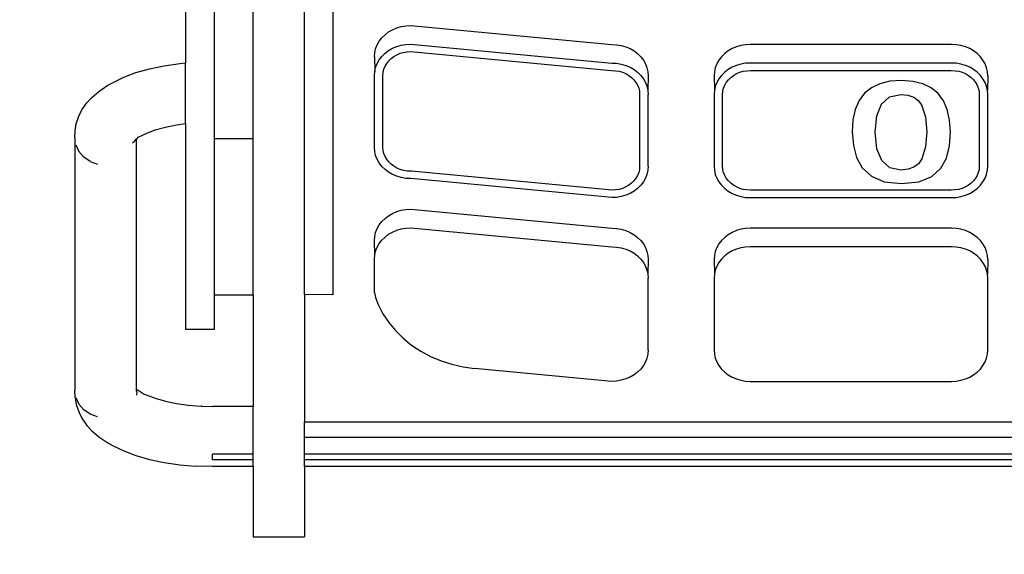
# Model space of a CAD drawing. Header units: millimetres. Extents: x 3351592 to 3400404, y -498420 to -470360.
# Tile 6 of 43: x 3354952 to 3354993, y -482221 to -482200. Entities that reach past the tile are written whole.
import ezdxf

# ---------------------------------------------------------------- set-up
doc = ezdxf.new("R2010")
doc.units = ezdxf.units.MM
doc.header["$LTSCALE"] = 3
doc.header["$MEASUREMENT"] = 0
doc.header["$PDMODE"] = 3
doc.header["$PDSIZE"] = -1
doc.layers.get('0').update_dxf_attribs({"linetype": 'CONTINUOUS'})
doc.layers.get('Defpoints').update_dxf_attribs({"linetype": 'CONTINUOUS'})
doc.layers.add('Civil-Wall-Text', color=7, linetype='CONTINUOUS', lineweight=0)
doc.layers.add('ELECTRICAL', color=7, linetype='CONTINUOUS')
doc.layers.add('Equipment', color=5, linetype='CONTINUOUS')
doc.styles.get("Standard").update_dxf_attribs({"font": 'arial.ttf'})
doc.dimstyles.new('TFS-Dim', dxfattribs={"dimtxt": 78, "dimasz": 20, "dimexe": 25, "dimexo": 25, "dimgap": 5, "dimtad": 0, "dimdec": 0, "dimzin": 0, "dimdsep": 46, "dimtxsty": 'Standard', "dimcen": 0.09, "dimclrd": 251, "dimclre": 251, "dimclrt": 251, "dimadec": 0, "dimazin": 0, "dimtfac": 1, "dimtdec": 0, "dimtofl": 0, "dimtmove": 0, "dimatfit": 3, "dimldrblk": 'DOT', "dimfxl": 0, "dimtolj": 1, "dimtzin": 0, "dimlwd": -1, "dimlwe": -1, "dimarcsym": 0})

# ---------------------------------------------------------------- blocks, each defined once
blk = doc.blocks.new('A$C80eb0365')
at = {"layer": 'Equipment'}
for p, q in [((16.21, 204.452), (17.668, 204.452)), ((16.21, 202.454), (16.21, 204.452)), ((17.668, 202.454), (17.668, 204.452)), ((13.254, 202.25), (13.675, 202.338)), ((13.675, 202.338), (14.121, 202.402)), ((14.121, 202.402), (14.555, 202.439)), ((15.055, 202.454), (14.555, 202.439)), ((16.21, 202.454), (15.055, 202.454)), ((16.21, 202.454), (16.21, 202.259)), ((48.824, 202.454), (17.668, 202.454)), ((17.668, 202.454), (17.668, 202.259)), ((12.519, 202.008), (12.867, 202.139)), ((12.867, 202.139), (13.254, 202.25)), ((16.21, 202.259), (15.055, 202.259)), ((15.055, 202.259), (15.055, 202.095)), ((16.21, 202.095), (15.055, 202.095)), ((16.21, 202.259), (16.21, 202.095)), ((16.21, 202.095), (16.21, 200.742)), ((48.824, 202.259), (17.668, 202.259)), ((17.668, 202.259), (17.668, 202.095)), ((48.824, 202.095), (17.668, 202.095)), ((17.668, 202.095), (17.668, 201.622)), ((11.807, 201.606), (12.07, 201.779)), ((12.07, 201.779), (12.217, 201.859)), ((12.217, 201.859), (12.519, 202.008)), ((11.604, 201.42), (11.807, 201.606)), ((48.824, 201.622), (17.668, 201.622)), ((17.668, 201.622), (17.668, 201.176)), ((11.327, 201.075), (11.472, 201.278)), ((11.472, 201.278), (11.604, 201.42)), ((11.241, 200.895), (11.327, 201.075)), ((11.562, 200.957), (11.381, 200.837)), ((11.774, 201.035), (11.562, 200.957)), ((17.668, 201.176), (48.824, 201.176)), ((17.668, 197.547), (17.668, 201.176)), ((11.132, 200.48), (11.161, 200.681)), ((11.154, 200.483), (11.241, 200.676)), ((11.161, 200.681), (11.241, 200.895)), ((11.241, 200.676), (11.381, 200.837)), ((13.707, 200.588), (14.022, 200.654)), ((14.022, 200.654), (14.356, 200.702)), ((14.356, 200.702), (14.728, 200.734)), ((14.742, 200.734), (14.728, 200.734)), ((14.742, 200.734), (15.055, 200.742)), ((16.21, 200.742), (15.055, 200.742)), ((16.21, 197.553), (16.21, 200.742)), ((11.132, 200.48), (11.124, 200.28)), ((12.898, 200.339), (12.883, 200.419)), ((13.078, 200.376), (12.904, 200.262)), ((13.078, 200.376), (13.156, 200.407)), ((13.156, 200.407), (13.417, 200.505)), ((13.417, 200.505), (13.707, 200.588)), ((11.124, 193.075), (11.124, 200.28)), ((12.878, 200.28), (12.898, 200.339)), ((12.878, 200.249), (12.9, 200.281)), ((12.878, 200.249), (12.878, 200.28)), ((12.878, 200.249), (12.904, 200.262)), ((12.878, 193.118), (12.878, 200.249)), ((26.433, 200.022), (22.52, 199.653)), ((26.568, 200.014), (26.433, 200.022)), ((26.701, 199.991), (26.568, 200.014)), ((26.829, 199.954), (26.701, 199.991)), ((26.95, 199.902), (26.829, 199.954)), ((27.063, 199.837), (26.95, 199.902)), ((27.164, 199.76), (27.063, 199.837)), ((29.647, 199.76), (29.749, 199.837)), ((29.749, 199.837), (29.861, 199.902)), ((29.861, 199.902), (29.983, 199.954)), ((29.983, 199.954), (30.111, 199.991)), ((30.111, 199.991), (30.243, 200.014)), ((30.243, 200.014), (30.378, 200.022)), ((30.378, 200.022), (36.114, 200.022)), ((36.114, 200.022), (36.249, 200.014)), ((36.249, 200.014), (36.381, 199.991)), ((36.381, 199.991), (36.509, 199.954)), ((36.509, 199.954), (36.631, 199.902)), ((36.631, 199.902), (36.743, 199.837)), ((36.743, 199.837), (36.845, 199.76)), ((21.564, 199.436), (21.874, 199.535)), ((21.874, 199.535), (22.194, 199.608)), ((22.194, 199.608), (22.52, 199.653)), ((27.253, 199.672), (27.164, 199.76)), ((27.329, 199.574), (27.253, 199.672)), ((27.388, 199.469), (27.329, 199.574)), ((29.423, 199.469), (29.483, 199.574)), ((29.483, 199.574), (29.558, 199.672)), ((29.558, 199.672), (29.647, 199.76)), ((36.845, 199.76), (36.934, 199.672)), ((36.934, 199.672), (37.009, 199.574)), ((37.009, 199.574), (37.069, 199.469)), ((20.986, 199.159), (21.267, 199.31)), ((21.267, 199.31), (21.564, 199.436)), ((27.432, 199.358), (27.388, 199.469)), ((27.458, 199.243), (27.432, 199.358)), ((27.467, 199.126), (27.458, 199.243)), ((29.344, 199.126), (29.353, 199.243)), ((29.353, 199.243), (29.379, 199.358)), ((29.379, 199.358), (29.423, 199.469)), ((37.069, 199.469), (37.112, 199.358)), ((37.112, 199.358), (37.139, 199.243)), ((37.139, 199.243), (37.148, 199.126)), ((20.481, 198.79), (20.723, 198.986)), ((20.723, 198.986), (20.986, 199.159)), ((27.467, 199.126), (27.467, 197.079)), ((29.344, 197.079), (29.344, 199.126)), ((37.148, 199.126), (37.148, 197.079)), ((20.263, 198.575), (20.481, 198.79)), ((15.101, 198.546), (14.284, 198.546)), ((14.284, 192.663), (14.284, 198.546)), ((15.101, 197.553), (15.101, 198.546)), ((20.071, 198.342), (20.263, 198.575)), ((19.905, 198.094), (20.071, 198.342)), ((19.692, 197.634), (19.769, 197.833)), ((19.769, 197.833), (19.905, 198.094)), ((15.101, 197.553), (16.21, 197.553)), ((15.101, 193.09), (15.101, 197.553)), ((16.21, 197.553), (16.21, 193.09)), ((18.483, 197.554), (17.668, 197.547)), ((18.483, 178.051), (18.483, 197.554)), ((19.664, 197.486), (19.692, 197.634)), ((17.668, 197.547), (17.668, 177.345)), ((19.664, 197.486), (19.664, 196.538)), ((27.458, 196.962), (27.467, 197.079)), ((29.353, 196.962), (29.344, 197.079)), ((37.148, 197.079), (37.139, 196.962)), ((27.329, 196.631), (27.388, 196.736)), ((27.388, 196.736), (27.432, 196.847)), ((27.432, 196.847), (27.458, 196.962)), ((27.467, 196.548), (27.458, 196.962)), ((29.344, 196.548), (29.353, 196.962)), ((29.379, 196.847), (29.353, 196.962)), ((29.423, 196.736), (29.379, 196.847)), ((29.483, 196.631), (29.423, 196.736)), ((37.069, 196.736), (37.009, 196.631)), ((37.112, 196.847), (37.069, 196.736)), ((37.139, 196.962), (37.112, 196.847)), ((37.148, 196.548), (37.139, 196.962)), ((19.664, 196.538), (19.673, 196.421)), ((27.063, 196.368), (27.164, 196.446)), ((27.164, 196.446), (27.253, 196.534)), ((27.253, 196.534), (27.329, 196.631)), ((27.432, 196.316), (27.458, 196.431)), ((27.458, 196.431), (27.467, 196.548)), ((29.353, 196.431), (29.344, 196.548)), ((29.379, 196.316), (29.353, 196.431)), ((29.558, 196.534), (29.483, 196.631)), ((29.647, 196.446), (29.558, 196.534)), ((29.749, 196.368), (29.647, 196.446)), ((36.845, 196.446), (36.743, 196.368)), ((36.934, 196.534), (36.845, 196.446)), ((37.009, 196.631), (36.934, 196.534)), ((37.139, 196.431), (37.112, 196.316)), ((37.148, 196.548), (37.139, 196.431)), ((19.673, 196.421), (19.664, 196.008)), ((19.673, 196.421), (19.699, 196.306)), ((19.699, 196.306), (19.742, 196.196)), ((19.742, 196.196), (19.802, 196.09)), ((20.698, 195.643), (26.433, 196.183)), ((26.433, 196.183), (26.568, 196.191)), ((26.568, 196.191), (26.701, 196.214)), ((26.701, 196.214), (26.829, 196.252)), ((26.829, 196.252), (26.95, 196.303)), ((26.95, 196.303), (27.063, 196.368)), ((27.329, 196.1), (27.388, 196.206)), ((27.388, 196.206), (27.432, 196.316)), ((29.423, 196.206), (29.379, 196.316)), ((29.483, 196.1), (29.423, 196.206)), ((29.861, 196.303), (29.749, 196.368)), ((29.983, 196.252), (29.861, 196.303)), ((30.111, 196.214), (29.983, 196.252)), ((30.243, 196.191), (30.111, 196.214)), ((30.378, 196.183), (30.243, 196.191)), ((36.114, 196.183), (30.378, 196.183)), ((36.249, 196.191), (36.114, 196.183)), ((36.381, 196.214), (36.249, 196.191)), ((36.509, 196.252), (36.381, 196.214)), ((36.631, 196.303), (36.509, 196.252)), ((36.743, 196.368), (36.631, 196.303)), ((37.069, 196.206), (37.009, 196.1)), ((37.112, 196.316), (37.069, 196.206)), ((19.664, 196.008), (19.673, 195.891)), ((19.673, 195.891), (19.699, 195.776)), ((19.802, 196.09), (19.877, 195.993)), ((19.877, 195.993), (19.967, 195.905)), ((19.967, 195.905), (20.068, 195.828)), ((27.063, 195.838), (27.164, 195.915)), ((27.164, 195.915), (27.253, 196.003)), ((27.253, 196.003), (27.329, 196.1)), ((29.558, 196.003), (29.483, 196.1)), ((29.647, 195.915), (29.558, 196.003)), ((29.749, 195.838), (29.647, 195.915)), ((36.845, 195.915), (36.743, 195.838)), ((36.934, 196.003), (36.845, 195.915)), ((37.009, 196.1), (36.934, 196.003)), ((19.699, 195.776), (19.742, 195.665)), ((19.742, 195.665), (19.802, 195.56)), ((20.068, 195.828), (20.181, 195.763)), ((20.181, 195.763), (20.302, 195.711)), ((20.302, 195.711), (20.43, 195.673)), ((20.43, 195.673), (20.563, 195.65)), ((20.563, 195.65), (20.698, 195.643)), ((20.698, 195.112), (26.433, 195.653)), ((26.433, 195.653), (26.568, 195.66)), ((26.568, 195.66), (26.701, 195.683)), ((26.701, 195.683), (26.829, 195.721)), ((26.829, 195.721), (26.95, 195.773)), ((26.95, 195.773), (27.063, 195.838)), ((29.861, 195.773), (29.749, 195.838)), ((29.983, 195.721), (29.861, 195.773)), ((30.111, 195.683), (29.983, 195.721)), ((30.243, 195.66), (30.111, 195.683)), ((30.378, 195.653), (30.243, 195.66)), ((36.114, 195.653), (30.378, 195.653)), ((36.249, 195.66), (36.114, 195.653)), ((36.381, 195.683), (36.249, 195.66)), ((36.509, 195.721), (36.381, 195.683)), ((36.631, 195.773), (36.509, 195.721)), ((36.743, 195.838), (36.631, 195.773)), ((19.802, 195.56), (19.877, 195.462)), ((19.877, 195.462), (19.967, 195.374)), ((19.967, 195.374), (20.068, 195.297)), ((20.068, 195.297), (20.181, 195.232)), ((20.181, 195.232), (20.302, 195.18)), ((20.302, 195.18), (20.43, 195.143)), ((20.43, 195.143), (20.563, 195.12)), ((20.563, 195.12), (20.698, 195.112)), ((26.433, 194.781), (20.698, 194.24)), ((26.568, 194.773), (26.433, 194.781)), ((26.701, 194.75), (26.568, 194.773)), ((26.829, 194.713), (26.701, 194.75)), ((29.983, 194.713), (30.111, 194.75)), ((30.111, 194.75), (30.243, 194.773)), ((30.243, 194.773), (30.378, 194.781)), ((30.378, 194.781), (36.114, 194.781)), ((36.114, 194.781), (36.249, 194.773)), ((36.249, 194.773), (36.381, 194.75)), ((36.381, 194.75), (36.509, 194.713)), ((26.438, 194.569), (20.719, 194.03)), ((26.536, 194.563), (26.438, 194.569)), ((26.638, 194.546), (26.536, 194.563)), ((26.735, 194.517), (26.638, 194.546)), ((26.828, 194.477), (26.735, 194.517)), ((26.914, 194.428), (26.828, 194.477)), ((26.95, 194.661), (26.829, 194.713)), ((27.063, 194.596), (26.95, 194.661)), ((27.164, 194.518), (27.063, 194.596)), ((27.253, 194.43), (27.164, 194.518)), ((29.558, 194.43), (29.647, 194.518)), ((29.647, 194.518), (29.749, 194.596)), ((29.749, 194.596), (29.861, 194.661)), ((29.861, 194.661), (29.983, 194.713)), ((29.983, 194.477), (29.898, 194.428)), ((30.076, 194.517), (29.983, 194.477)), ((30.174, 194.546), (30.076, 194.517)), ((30.275, 194.563), (30.174, 194.546)), ((30.386, 194.57), (30.275, 194.563)), ((36.106, 194.57), (30.386, 194.57)), ((36.217, 194.563), (36.106, 194.57)), ((36.318, 194.546), (36.217, 194.563)), ((36.416, 194.517), (36.318, 194.546)), ((36.508, 194.477), (36.416, 194.517)), ((36.594, 194.428), (36.508, 194.477)), ((36.509, 194.713), (36.631, 194.661)), ((36.631, 194.661), (36.743, 194.596)), ((36.743, 194.596), (36.845, 194.518)), ((36.845, 194.518), (36.934, 194.43)), ((20.43, 194.21), (20.302, 194.172)), ((20.563, 194.232), (20.43, 194.21)), ((20.698, 194.24), (20.563, 194.232)), ((26.991, 194.369), (26.914, 194.428)), ((27.06, 194.302), (26.991, 194.369)), ((27.117, 194.227), (27.06, 194.302)), ((27.163, 194.147), (27.117, 194.227)), ((27.329, 194.333), (27.253, 194.43)), ((27.388, 194.228), (27.329, 194.333)), ((27.432, 194.117), (27.388, 194.228)), ((29.379, 194.117), (29.423, 194.228)), ((29.423, 194.228), (29.483, 194.333)), ((29.483, 194.333), (29.558, 194.43)), ((29.694, 194.227), (29.649, 194.147)), ((29.752, 194.302), (29.694, 194.227)), ((29.82, 194.369), (29.752, 194.302)), ((29.898, 194.428), (29.82, 194.369)), ((33.828, 194.171), (34.197, 194.328)), ((34.197, 194.328), (34.686, 194.38)), ((34.686, 194.38), (35.178, 194.329)), ((35.178, 194.329), (35.549, 194.177)), ((36.672, 194.369), (36.594, 194.428)), ((36.74, 194.302), (36.672, 194.369)), ((36.797, 194.227), (36.74, 194.302)), ((36.843, 194.147), (36.797, 194.227)), ((36.934, 194.43), (37.009, 194.333)), ((37.009, 194.333), (37.069, 194.228)), ((37.069, 194.228), (37.112, 194.117)), ((19.967, 193.978), (19.877, 193.89)), ((20.068, 194.055), (19.967, 193.978)), ((20.181, 194.12), (20.068, 194.055)), ((20.302, 194.172), (20.181, 194.12)), ((20.303, 193.937), (20.217, 193.887)), ((20.396, 193.976), (20.303, 193.937)), ((20.493, 194.005), (20.396, 193.976)), ((20.595, 194.023), (20.493, 194.005)), ((20.719, 194.03), (20.595, 194.023)), ((27.196, 194.062), (27.163, 194.147)), ((27.216, 193.974), (27.196, 194.062)), ((27.223, 193.878), (27.216, 193.974)), ((27.458, 194.002), (27.432, 194.117)), ((27.467, 193.885), (27.458, 194.002)), ((29.344, 193.885), (29.353, 194.002)), ((29.353, 194.002), (29.379, 194.117)), ((29.595, 193.974), (29.588, 193.878)), ((29.616, 194.062), (29.595, 193.974)), ((29.649, 194.147), (29.616, 194.062)), ((33.405, 193.641), (33.568, 193.934)), ((33.568, 193.934), (33.828, 194.171)), ((34.351, 193.928), (34.122, 193.725)), ((34.671, 193.995), (34.351, 193.928)), ((34.875, 193.972), (34.671, 193.995)), ((35.041, 193.911), (34.875, 193.972)), ((35.171, 193.813), (35.041, 193.911)), ((35.549, 194.177), (35.809, 193.944)), ((35.809, 193.944), (35.969, 193.651)), ((36.876, 194.062), (36.843, 194.147)), ((36.896, 193.974), (36.876, 194.062)), ((36.904, 193.878), (36.896, 193.974)), ((37.112, 194.117), (37.139, 194.002)), ((37.139, 194.002), (37.148, 193.885)), ((11.241, 193.465), (11.381, 193.623)), ((11.562, 193.748), (11.381, 193.623)), ((11.562, 193.748), (11.774, 193.829)), ((19.742, 193.687), (19.699, 193.576)), ((19.802, 193.792), (19.742, 193.687)), ((19.877, 193.89), (19.802, 193.792)), ((20.014, 193.687), (19.968, 193.606)), ((20.071, 193.761), (20.014, 193.687)), ((20.139, 193.828), (20.071, 193.761)), ((20.217, 193.887), (20.139, 193.828)), ((27.223, 191.845), (27.223, 193.878)), ((27.467, 193.885), (27.467, 191.838)), ((29.344, 191.838), (29.344, 193.885)), ((29.588, 193.878), (29.588, 191.845)), ((33.316, 193.296), (33.405, 193.641)), ((34.122, 193.725), (33.985, 193.388)), ((35.263, 193.677), (35.171, 193.813)), ((35.373, 193.33), (35.263, 193.677)), ((35.969, 193.651), (36.052, 193.304)), ((36.904, 191.845), (36.904, 193.878)), ((37.148, 193.885), (37.148, 191.838)), ((11.154, 193.277), (11.241, 193.465)), ((19.673, 193.461), (19.664, 193.345)), ((19.664, 193.345), (19.664, 191.297)), ((19.699, 193.576), (19.673, 193.461)), ((19.915, 193.434), (19.908, 193.338)), ((19.935, 193.522), (19.915, 193.434)), ((19.968, 193.606), (19.935, 193.522)), ((33.985, 193.388), (33.939, 192.916)), ((11.124, 193.075), (11.132, 192.875)), ((12.769, 193.217), (12.813, 193.197)), ((12.813, 193.197), (12.854, 193.14)), ((12.854, 193.14), (12.878, 193.118)), ((12.878, 193.118), (12.904, 193.094)), ((12.904, 193.094), (12.93, 193.06)), ((15.101, 193.09), (16.21, 193.09)), ((15.101, 136.974), (15.101, 193.09)), ((16.21, 193.09), (16.21, 136.974)), ((19.908, 193.338), (19.908, 191.304)), ((33.278, 192.904), (33.316, 193.296)), ((35.41, 192.909), (35.373, 193.33)), ((36.052, 193.304), (36.079, 192.91)), ((11.132, 192.875), (11.161, 192.674)), ((12.93, 193.06), (13.156, 192.948)), ((13.156, 192.948), (13.417, 192.85)), ((13.417, 192.85), (13.707, 192.767)), ((33.3, 192.561), (33.278, 192.904)), ((33.939, 192.916), (33.984, 192.448)), ((35.368, 192.478), (35.41, 192.909)), ((36.079, 192.91), (36.057, 192.568)), ((11.161, 192.674), (11.241, 192.461)), ((13.707, 192.767), (14.022, 192.701)), ((14.022, 192.701), (14.284, 192.663)), ((14.284, 192.663), (14.284, 190.939)), ((33.366, 192.263), (33.3, 192.561)), ((36.057, 192.568), (35.992, 192.27)), ((11.241, 192.461), (11.327, 192.28)), ((11.327, 192.28), (11.472, 192.077)), ((33.476, 192.012), (33.366, 192.263)), ((33.984, 192.448), (34.12, 192.112)), ((35.255, 192.136), (35.368, 192.478)), ((35.992, 192.27), (35.883, 192.018)), ((11.472, 192.077), (11.604, 191.935)), ((33.63, 191.806), (33.476, 192.012)), ((34.12, 192.112), (34.346, 191.909)), ((35.034, 191.913), (35.163, 192.006)), ((35.163, 192.006), (35.255, 192.136)), ((35.883, 192.018), (35.731, 191.812)), ((11.604, 191.935), (11.807, 191.75)), ((11.807, 191.75), (12.07, 191.577)), ((27.163, 191.576), (27.196, 191.661)), ((27.196, 191.661), (27.216, 191.748)), ((27.216, 191.748), (27.223, 191.845)), ((27.432, 191.606), (27.458, 191.721)), ((27.458, 191.721), (27.467, 191.838)), ((27.467, 191.307), (27.458, 191.721)), ((29.353, 191.721), (29.344, 191.838)), ((29.344, 191.307), (29.353, 191.721)), ((29.379, 191.606), (29.353, 191.721)), ((29.588, 191.845), (29.595, 191.748)), ((29.595, 191.748), (29.616, 191.661)), ((29.616, 191.661), (29.649, 191.576)), ((33.828, 191.646), (33.63, 191.806)), ((34.346, 191.909), (34.663, 191.839)), ((34.663, 191.839), (34.867, 191.857)), ((34.867, 191.857), (35.034, 191.913)), ((35.731, 191.812), (35.535, 191.651)), ((36.843, 191.576), (36.876, 191.661)), ((36.876, 191.661), (36.896, 191.748)), ((36.896, 191.748), (36.904, 191.845)), ((37.139, 191.721), (37.112, 191.606)), ((37.148, 191.838), (37.139, 191.721)), ((37.148, 191.307), (37.139, 191.721)), ((12.07, 191.577), (12.217, 191.496)), ((12.217, 191.496), (12.519, 191.347)), ((26.991, 191.354), (27.06, 191.421)), ((27.06, 191.421), (27.117, 191.496)), ((27.117, 191.496), (27.163, 191.576)), ((27.253, 191.293), (27.329, 191.39)), ((27.329, 191.39), (27.388, 191.495)), ((27.388, 191.495), (27.432, 191.606)), ((29.423, 191.495), (29.379, 191.606)), ((29.483, 191.39), (29.423, 191.495)), ((29.558, 191.293), (29.483, 191.39)), ((29.649, 191.576), (29.694, 191.496)), ((29.694, 191.496), (29.752, 191.421)), ((29.752, 191.421), (29.82, 191.354)), ((34.07, 191.532), (33.828, 191.646)), ((34.356, 191.463), (34.07, 191.532)), ((34.686, 191.44), (34.356, 191.463)), ((35.012, 191.465), (34.686, 191.44)), ((35.295, 191.535), (35.012, 191.465)), ((35.535, 191.651), (35.295, 191.535)), ((36.672, 191.354), (36.74, 191.421)), ((36.74, 191.421), (36.797, 191.496)), ((36.797, 191.496), (36.843, 191.576)), ((37.009, 191.39), (36.934, 191.293)), ((37.069, 191.495), (37.009, 191.39)), ((37.112, 191.606), (37.069, 191.495)), ((12.519, 191.347), (12.867, 191.216)), ((12.867, 191.216), (13.254, 191.105)), ((13.254, 191.105), (13.675, 191.017)), ((19.664, 191.297), (19.673, 191.18)), ((19.664, 190.766), (19.673, 191.18)), ((19.673, 191.18), (19.699, 191.065)), ((19.908, 191.304), (19.915, 191.208)), ((19.915, 191.208), (19.935, 191.12)), ((19.935, 191.12), (19.968, 191.035)), ((20.693, 190.614), (26.412, 191.153)), ((26.412, 191.153), (26.536, 191.16)), ((26.536, 191.16), (26.638, 191.177)), ((26.638, 191.177), (26.735, 191.206)), ((26.735, 191.206), (26.828, 191.245)), ((26.828, 191.245), (26.914, 191.295)), ((26.914, 191.295), (26.991, 191.354)), ((26.95, 191.062), (27.063, 191.127)), ((27.063, 191.127), (27.164, 191.204)), ((27.164, 191.204), (27.253, 191.293)), ((27.432, 191.075), (27.458, 191.19)), ((27.458, 191.19), (27.467, 191.307)), ((29.353, 191.19), (29.344, 191.307)), ((29.379, 191.075), (29.353, 191.19)), ((29.647, 191.204), (29.558, 191.293)), ((29.749, 191.127), (29.647, 191.204)), ((29.861, 191.062), (29.749, 191.127)), ((29.82, 191.354), (29.898, 191.295)), ((29.898, 191.295), (29.983, 191.245)), ((29.983, 191.245), (30.076, 191.206)), ((30.076, 191.206), (30.174, 191.177)), ((30.174, 191.177), (30.275, 191.16)), ((30.275, 191.16), (30.386, 191.153)), ((30.386, 191.153), (36.106, 191.153)), ((36.106, 191.153), (36.217, 191.16)), ((36.217, 191.16), (36.318, 191.177)), ((36.318, 191.177), (36.416, 191.206)), ((36.416, 191.206), (36.508, 191.245)), ((36.508, 191.245), (36.594, 191.295)), ((36.594, 191.295), (36.672, 191.354)), ((36.743, 191.127), (36.631, 191.062)), ((36.845, 191.204), (36.743, 191.127)), ((36.934, 191.293), (36.845, 191.204)), ((37.139, 191.19), (37.112, 191.075)), ((37.148, 191.307), (37.139, 191.19)), ((13.675, 191.017), (14.121, 190.953)), ((14.121, 190.953), (14.284, 190.939)), ((14.284, 136.205), (14.284, 190.939)), ((19.699, 191.065), (19.742, 190.954)), ((19.742, 190.954), (19.802, 190.849)), ((19.802, 190.849), (19.877, 190.752)), ((19.968, 191.035), (20.014, 190.955)), ((20.014, 190.955), (20.071, 190.881)), ((20.071, 190.881), (20.139, 190.814)), ((20.698, 190.402), (26.433, 190.942)), ((26.433, 190.942), (26.568, 190.95)), ((26.568, 190.95), (26.701, 190.973)), ((26.701, 190.973), (26.829, 191.01)), ((26.829, 191.01), (26.95, 191.062)), ((27.253, 190.762), (27.329, 190.859)), ((27.329, 190.859), (27.388, 190.964)), ((27.388, 190.964), (27.432, 191.075)), ((29.423, 190.964), (29.379, 191.075)), ((29.483, 190.859), (29.423, 190.964)), ((29.558, 190.762), (29.483, 190.859)), ((29.983, 191.01), (29.861, 191.062)), ((30.111, 190.973), (29.983, 191.01)), ((30.243, 190.95), (30.111, 190.973)), ((30.378, 190.942), (30.243, 190.95)), ((36.114, 190.942), (30.378, 190.942)), ((36.249, 190.95), (36.114, 190.942)), ((36.381, 190.973), (36.249, 190.95)), ((36.509, 191.01), (36.381, 190.973)), ((36.631, 191.062), (36.509, 191.01)), ((37.009, 190.859), (36.934, 190.762)), ((37.069, 190.964), (37.009, 190.859)), ((37.112, 191.075), (37.069, 190.964)), ((19.664, 190.766), (19.673, 190.65)), ((19.673, 190.65), (19.699, 190.535)), ((19.699, 190.535), (19.742, 190.424)), ((19.877, 190.752), (19.967, 190.664)), ((19.967, 190.664), (20.068, 190.587)), ((20.068, 190.587), (20.181, 190.522)), ((20.139, 190.814), (20.217, 190.755)), ((20.217, 190.755), (20.303, 190.705)), ((20.303, 190.705), (20.396, 190.665)), ((20.396, 190.665), (20.493, 190.637)), ((20.493, 190.637), (20.595, 190.619)), ((20.595, 190.619), (20.693, 190.614)), ((26.95, 190.532), (27.063, 190.597)), ((27.063, 190.597), (27.164, 190.674)), ((27.164, 190.674), (27.253, 190.762)), ((29.647, 190.674), (29.558, 190.762)), ((29.749, 190.597), (29.647, 190.674)), ((29.861, 190.532), (29.749, 190.597)), ((36.743, 190.597), (36.631, 190.532)), ((36.845, 190.674), (36.743, 190.597)), ((36.934, 190.762), (36.845, 190.674)), ((19.742, 190.424), (19.802, 190.319)), ((19.802, 190.319), (19.877, 190.221)), ((20.181, 190.522), (20.302, 190.47)), ((20.302, 190.47), (20.43, 190.432)), ((20.43, 190.432), (20.563, 190.409)), ((20.563, 190.409), (20.698, 190.402)), ((20.698, 189.871), (26.433, 190.412)), ((26.433, 190.412), (26.568, 190.419)), ((26.568, 190.419), (26.701, 190.442)), ((26.701, 190.442), (26.829, 190.48)), ((26.829, 190.48), (26.95, 190.532)), ((29.983, 190.48), (29.861, 190.532)), ((30.111, 190.442), (29.983, 190.48)), ((30.243, 190.419), (30.111, 190.442)), ((30.378, 190.412), (30.243, 190.419)), ((36.114, 190.412), (30.378, 190.412)), ((36.249, 190.419), (36.114, 190.412)), ((36.381, 190.442), (36.249, 190.419)), ((36.509, 190.48), (36.381, 190.442)), ((36.631, 190.532), (36.509, 190.48)), ((19.877, 190.221), (19.967, 190.133)), ((19.967, 190.133), (20.068, 190.056)), ((20.068, 190.056), (20.181, 189.991)), ((20.181, 189.991), (20.302, 189.939)), ((20.302, 189.939), (20.43, 189.901)), ((20.43, 189.901), (20.563, 189.879)), ((20.563, 189.879), (20.698, 189.871))]:
    blk.add_line(p, q, dxfattribs=at)
blk = doc.blocks.new('*D220')
at = {"layer": 'Civil-Wall-Text', "color": 251, "ltscale": 3}
for p, q in [((3354851.759, -482460), (3354851.759, -482127.331)), ((3356961.689, -482460), (3356961.689, -482127.331)), ((3354871.759, -482152.331), (3355699.541, -482152.331)), ((3356941.689, -482152.331), (3356113.906, -482152.331))]:
    blk.add_line(p, q, dxfattribs=at)
for points in [[(3354871.759, -482148.997), (3354871.759, -482155.664), (3354851.759, -482152.331)], [(3356941.689, -482148.997), (3356941.689, -482155.664), (3356961.689, -482152.331)]]:
    blk.add_solid(points, dxfattribs=at)
at = {"layer": 'Defpoints', "color": 0, "ltscale": 3}
for p in [(3354851.759, -482152.331), (3354851.759, -482485), (3356961.689, -482485)]:
    blk.add_point(p, dxfattribs=at)
at = {"layer": 'Civil-Wall-Text', "color": 251, "ltscale": 3, "insert": (3355906.724, -482152.331), "char_height": 78, "attachment_point": 5}
blk.add_mtext("\\A1;2110 [7']", dxfattribs=at)
blk = doc.blocks.new('_Dot')
at = {"color": 0, "linetype": 'ByBlock', "lineweight": -2}
blk.add_line((-0.5, 0), (-1, 0), dxfattribs=at)
at = {"color": 0, "linetype": 'ByBlock', "lineweight": 0, "const_width": 0.5}
blk.add_lwpolyline([(-0.25, 0, 1), (0.25, 0, 1)], format="xyb", close=True, dxfattribs=at)
blk = doc.blocks.new('*D237')
at = {"layer": 'Civil-Wall-Text', "color": 251, "ltscale": 3}
for p, q in [((3354966.689, -480125), (3354745, -480125)), ((3354770, -480145), (3354770, -480999.732)), ((3354770, -482465), (3354770, -481610.268)), ((3354805, -482485), (3354745, -482485))]:
    blk.add_line(p, q, dxfattribs=at)
for points in [[(3354766.667, -480145), (3354773.333, -480145), (3354770, -480125)], [(3354766.667, -482465), (3354773.333, -482465), (3354770, -482485)]]:
    blk.add_solid(points, dxfattribs=at)
at = {"layer": 'Defpoints', "color": 0, "ltscale": 3}
for p in [(3354991.689, -480125), (3354770, -482485), (3354830, -482485)]:
    blk.add_point(p, dxfattribs=at)
at = {"layer": 'Civil-Wall-Text', "color": 251, "ltscale": 3, "insert": (3354770, -481305), "char_height": 78, "attachment_point": 5, "rotation": 90}
blk.add_mtext('\\A1;2360 [7\'-10"]', dxfattribs=at)
blk = doc.blocks.new('*D244')
at = {"layer": 'Defpoints', "color": 0, "ltscale": 3}
for p in [(3355176.988, -482180), (3355176.988, -482323.297), (3353901.759, -482390)]:
    blk.add_point(p, dxfattribs=at)
at = {"layer": 'ELECTRICAL', "color": 251, "ltscale": 3}
for p, q in [((3353901.759, -482365), (3353901.759, -482155)), ((3355176.988, -482298.297), (3355176.988, -482155)), ((3353921.759, -482180), (3354268.743, -482180)), ((3355156.988, -482180), (3354810.005, -482180))]:
    blk.add_line(p, q, dxfattribs=at)
for points in [[(3353921.759, -482176.667), (3353921.759, -482183.333), (3353901.759, -482180)], [(3355156.988, -482176.667), (3355156.988, -482183.333), (3355176.988, -482180)]]:
    blk.add_solid(points, dxfattribs=at)
at = {"layer": 'ELECTRICAL', "color": 251, "ltscale": 3, "insert": (3354539.374, -482180), "char_height": 78, "attachment_point": 5}
blk.add_mtext('\\A1;1275 [4\'-3"]', dxfattribs=at)

msp = doc.modelspace()

# ---------------------------------------------------------------- block references
at = {"layer": 'Equipment', "xscale": -1.433887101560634, "yscale": 1.433887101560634, "zscale": 1.433887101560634, "rotation": 180}
msp.add_blockref('A$C80eb0365', (3354938.708, -481927.576), dxfattribs=at)

# ---------------------------------------------------------------- dimensions: what is measured, and where the dimension line sits
at = {"layer": 'Civil-Wall-Text', "ltscale": 3}
dim = msp.add_linear_dim(base=(3354770, -482485), p1=(3354991.689, -480125), p2=(3354830, -482485), angle=90, dimstyle='TFS-Dim', dxfattribs=at)
dim.commit()
dim.dimension.update_dxf_attribs({"geometry": '*D237', "text_midpoint": (3354770, -481305)})
dim = msp.add_linear_dim(base=(3354851.759, -482152.331), p1=(3356961.689, -482485), p2=(3354851.759, -482485), dimstyle='TFS-Dim', dxfattribs=at)
dim.commit()
dim.dimension.update_dxf_attribs({"geometry": '*D220', "text_midpoint": (3355906.724, -482152.331)})
at = {"layer": 'ELECTRICAL', "ltscale": 3}
dim = msp.add_linear_dim(base=(3355176.988, -482180), p1=(3353901.759, -482390), p2=(3355176.988, -482323.297), dimstyle='TFS-Dim', dxfattribs=at)
dim.commit()
dim.dimension.update_dxf_attribs({"geometry": '*D244', "text_midpoint": (3354539.374, -482180)})

doc.saveas('drawing.dxf')
